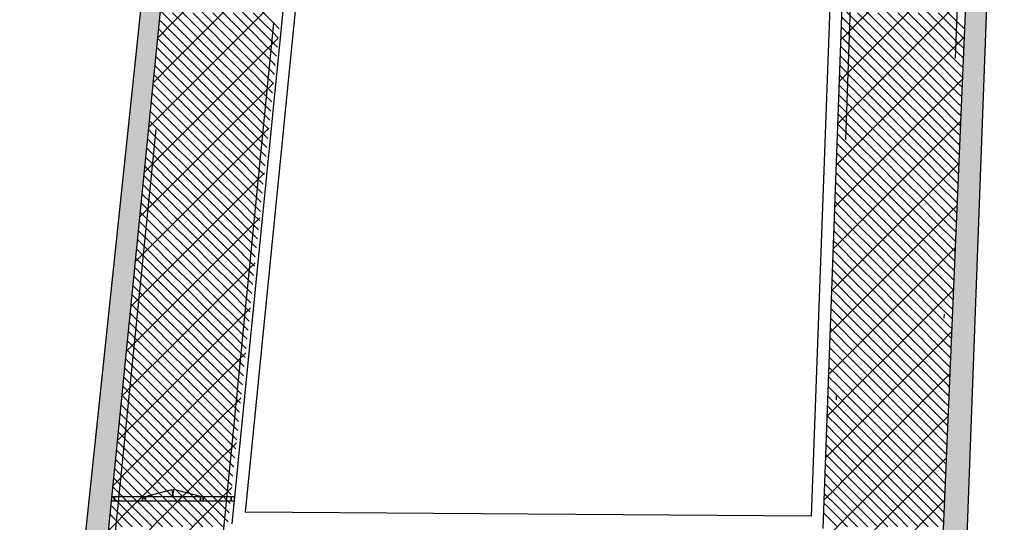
# Model space of a CAD drawing. Extents: x -9.8 to 14.6, y -7 to 44.3.
# Tile 6 of 9: x -9.8 to 14.6, y 12.6 to 25.1. Entities that reach past the tile are written whole.
import ezdxf

# ---------------------------------------------------------------- set-up
doc = ezdxf.new("R2010")
doc.units = 0
doc.linetypes.add('STRICHPUNKT', pattern=[25.4, 12.7, -6.35, 0, -6.35])
doc.linetypes.add('VERDECKT', pattern=[9.525, 6.35, -3.175])
for name, color, linetype in [('XR$1$STANDARD', 7, 'CONTINUOUS'), ('XR$2$STANDARD', 7, 'CONTINUOUS'), ('XR$3$STANDARD', 7, 'CONTINUOUS'), ('XR$4$STANDARD', 7, 'CONTINUOUS')]:
    doc.layers.add(name, color=color, linetype=linetype)

# ---------------------------------------------------------------- blocks, each defined once
blk = doc.blocks.new('PATROON_2')
at = {"layer": 'XR$3$STANDARD', "color": 7, "linetype": 'ByBlock'}
for p, q in [((-6, 25), (-5, 26)), ((-5, 25), (-4, 26)), ((11, 25), (12, 26)), ((12, 25), (13, 26)), ((-4, 25), (-3.262, 25.738)), ((13, 25), (13.684, 25.684)), ((-6.375, 24.625), (-6, 25)), ((-6, 24), (-5, 25)), ((-5, 24), (-4, 25)), ((10.591, 24.591), (11, 25)), ((11, 24), (12, 25)), ((12, 24), (13, 25)), ((-4, 24), (-3.377, 24.623)), ((13, 24), (13.64, 24.64)), ((-6.486, 23.514), (-6, 24)), ((-6, 23), (-5, 24)), ((-5, 23), (-4, 24)), ((10.552, 23.552), (11, 24)), ((11, 23), (12, 24)), ((12, 23), (13, 24)), ((-4, 23), (-3.493, 23.507)), ((13, 23), (13.596, 23.596)), ((-6.597, 22.403), (-6, 23)), ((-6, 22), (-5, 23)), ((-5, 22), (-4, 23)), ((10.514, 22.514), (11, 23)), ((11, 22), (12, 23)), ((12, 22), (13, 23)), ((13, 22), (13.553, 22.553)), ((-4, 22), (-3.608, 22.392)), ((-6.708, 21.292), (-6, 22)), ((-6, 21), (-5, 22)), ((-5, 21), (-4, 22)), ((10.476, 21.476), (11, 22)), ((11, 21), (12, 22)), ((12, 21), (13, 22)), ((13, 21), (13.509, 21.509)), ((-4, 21), (-3.723, 21.277)), ((-6.818, 20.182), (-6, 21)), ((-6, 20), (-5, 21)), ((-5, 20), (-4, 21)), ((10.437, 20.437), (11, 21)), ((11, 20), (12, 21)), ((12, 20), (13, 21)), ((13, 20), (13.465, 20.465)), ((-4, 20), (-3.839, 20.161)), ((-6.929, 19.071), (-6, 20)), ((-6, 19), (-5, 20)), ((-5, 19), (-4, 20)), ((10.399, 19.399), (11, 20)), ((11, 19), (12, 20)), ((12, 19), (13, 20)), ((13, 19), (13.421, 19.421)), ((-7, 18), (-6, 19)), ((-6, 18), (-5, 19)), ((-5, 18), (-4, 19)), ((-4, 19), (-3.954, 19.046)), ((10.361, 18.361), (11, 19)), ((11, 18), (12, 19)), ((12, 18), (13, 19)), ((13, 18), (13.377, 18.377)), ((-7.04, 17.96), (-7, 18)), ((-7, 17), (-6, 18)), ((-6, 17), (-5, 18)), ((-5, 17), (-4.07, 17.93)), ((10.322, 17.322), (11, 18)), ((11, 17), (12, 18)), ((12, 17), (13, 18)), ((13, 17), (13.333, 17.333)), ((-7.151, 16.849), (-7, 17)), ((-7, 16), (-6, 17)), ((-6, 16), (-5, 17)), ((10.284, 16.284), (11, 17)), ((11, 16), (12, 17)), ((12, 16), (13, 17)), ((-5, 16), (-4.185, 16.815)), ((13, 16), (13.289, 16.289)), ((-7.262, 15.738), (-7, 16)), ((-7, 15), (-6, 16)), ((-6, 15), (-5, 16)), ((10.245, 15.245), (11, 16)), ((11, 15), (12, 16)), ((12, 15), (13, 16)), ((-5, 15), (-4.3, 15.7)), ((13, 15), (13.245, 15.245)), ((-7.373, 14.627), (-7, 15)), ((-7, 14), (-6, 15)), ((-6, 14), (-5, 15)), ((10.207, 14.207), (11, 15)), ((11, 14), (12, 15)), ((12, 14), (13, 15)), ((-5, 14), (-4.416, 14.584)), ((13, 14), (13.201, 14.201)), ((-7.483, 13.517), (-7, 14)), ((-7, 13), (-6, 14)), ((-6, 13), (-5, 14)), ((10.169, 13.169), (11, 14)), ((11, 13), (12, 14)), ((12, 13), (13, 14)), ((-5, 13), (-4.531, 13.469)), ((-7.594, 12.406), (-7, 13)), ((-7, 12), (-6, 13)), ((-6, 12), (-5, 13)), ((10, 12), (11, 13)), ((11, 12), (12, 13)), ((12, 12), (13, 13)), ((13, 13), (13.157, 13.157))]:
    blk.add_line(p, q, dxfattribs=at)
blk = doc.blocks.new('PATROON_10')
at = {"layer": 'XR$4$STANDARD', "color": 7, "linetype": 'ByBlock'}
for p, q in [((-5.5, 25), (-6, 25.5)), ((-5, 25), (-5.5, 25.5)), ((-4.5, 25), (-5, 25.5)), ((-4, 25), (-4.5, 25.5)), ((-3.5, 25), (-4, 25.5)), ((11.5, 25), (11, 25.5)), ((12, 25), (11.5, 25.5)), ((12.5, 25), (12, 25.5)), ((13, 25), (12.5, 25.5)), ((13.5, 25), (13, 25.5)), ((-6, 25), (-6.307, 25.307)), ((11, 25), (10.62, 25.38)), ((-5.5, 24.5), (-6, 25)), ((-5, 24.5), (-5.5, 25)), ((-4.5, 24.5), (-5, 25)), ((-4, 24.5), (-4.5, 25)), ((-3.5, 24.5), (-4, 25)), ((-3.354, 24.854), (-3.5, 25)), ((11.5, 24.5), (11, 25)), ((12, 24.5), (11.5, 25)), ((12.5, 24.5), (12, 25)), ((13, 24.5), (12.5, 25)), ((13.5, 24.5), (13, 25)), ((13.649, 24.851), (13.5, 25)), ((-6, 24.5), (-6.352, 24.852)), ((11, 24.5), (10.602, 24.898)), ((-5.5, 24), (-6, 24.5)), ((-5, 24), (-5.5, 24.5)), ((-4.5, 24), (-5, 24.5)), ((-4, 24), (-4.5, 24.5)), ((-3.5, 24), (-4, 24.5)), ((-3.4, 24.4), (-3.5, 24.5)), ((11.5, 24), (11, 24.5)), ((12, 24), (11.5, 24.5)), ((12.5, 24), (12, 24.5)), ((13, 24), (12.5, 24.5)), ((13.5, 24), (13, 24.5)), ((13.629, 24.371), (13.5, 24.5)), ((-6, 24), (-6.398, 24.398)), ((11, 24), (10.584, 24.416)), ((-5.5, 23.5), (-6, 24)), ((-5, 23.5), (-5.5, 24)), ((-4.5, 23.5), (-5, 24)), ((-4, 23.5), (-4.5, 24)), ((-3.5, 23.5), (-4, 24)), ((-3.447, 23.947), (-3.5, 24)), ((11.5, 23.5), (11, 24)), ((12, 23.5), (11.5, 24)), ((12.5, 23.5), (12, 24)), ((13, 23.5), (12.5, 24)), ((13.5, 23.5), (13, 24)), ((13.609, 23.891), (13.5, 24)), ((-6, 23.5), (-6.443, 23.943)), ((11, 23.5), (10.566, 23.934)), ((-6, 23), (-6.489, 23.489)), ((-5.5, 23), (-6, 23.5)), ((-5, 23), (-5.5, 23.5)), ((-4.5, 23), (-5, 23.5)), ((-4, 23), (-4.5, 23.5)), ((-3.541, 23.041), (-4, 23.5)), ((-3.494, 23.494), (-3.5, 23.5)), ((11.5, 23), (11, 23.5)), ((12, 23), (11.5, 23.5)), ((12.5, 23), (12, 23.5)), ((13, 23), (12.5, 23.5)), ((13.5, 23), (13, 23.5)), ((13.589, 23.411), (13.5, 23.5)), ((11, 23), (10.549, 23.451)), ((-6.5, 23), (-6.534, 23.034)), ((-6, 22.5), (-6.5, 23)), ((-5.5, 22.5), (-6, 23)), ((-5, 22.5), (-5.5, 23)), ((-4.5, 22.5), (-5, 23)), ((-4, 22.5), (-4.5, 23)), ((-3.588, 22.588), (-4, 23)), ((11.5, 22.5), (11, 23)), ((12, 22.5), (11.5, 23)), ((12.5, 22.5), (12, 23)), ((13, 22.5), (12.5, 23)), ((13.5, 22.5), (13, 23)), ((13.568, 22.932), (13.5, 23)), ((11, 22.5), (10.531, 22.969)), ((-6.5, 22.5), (-6.579, 22.579)), ((-6, 22), (-6.5, 22.5)), ((-5.5, 22), (-6, 22.5)), ((-5, 22), (-5.5, 22.5)), ((-4.5, 22), (-5, 22.5)), ((-4, 22), (-4.5, 22.5)), ((-3.635, 22.135), (-4, 22.5)), ((11, 22), (10.513, 22.487)), ((11.5, 22), (11, 22.5)), ((12, 22), (11.5, 22.5)), ((12.5, 22), (12, 22.5)), ((13, 22), (12.5, 22.5)), ((13.5, 22), (13, 22.5)), ((13.548, 22.452), (13.5, 22.5)), ((-6.5, 22), (-6.625, 22.125)), ((-6, 21.5), (-6.5, 22)), ((-5.5, 21.5), (-6, 22)), ((-5, 21.5), (-5.5, 22)), ((-4.5, 21.5), (-5, 22)), ((-4, 21.5), (-4.5, 22)), ((-3.682, 21.682), (-4, 22)), ((10.5, 22), (10.495, 22.005)), ((11, 21.5), (10.5, 22)), ((11.5, 21.5), (11, 22)), ((12, 21.5), (11.5, 22)), ((12.5, 21.5), (12, 22)), ((13, 21.5), (12.5, 22)), ((13.5, 21.5), (13, 22)), ((13.528, 21.972), (13.5, 22)), ((-6.5, 21.5), (-6.67, 21.67)), ((10.5, 21.5), (10.477, 21.523)), ((-6, 21), (-6.5, 21.5)), ((-5.5, 21), (-6, 21.5)), ((-5, 21), (-5.5, 21.5)), ((-4.5, 21), (-5, 21.5)), ((-4, 21), (-4.5, 21.5)), ((-3.728, 21.228), (-4, 21.5)), ((11, 21), (10.5, 21.5)), ((11.5, 21), (11, 21.5)), ((12, 21), (11.5, 21.5)), ((12.5, 21), (12, 21.5)), ((13, 21), (12.5, 21.5)), ((13.488, 21.012), (13, 21.5)), ((13.508, 21.492), (13.5, 21.5)), ((-6.5, 21), (-6.715, 21.215)), ((10.5, 21), (10.46, 21.04)), ((-6, 20.5), (-6.5, 21)), ((-5.5, 20.5), (-6, 21)), ((-5, 20.5), (-5.5, 21)), ((-4.5, 20.5), (-5, 21)), ((-4, 20.5), (-4.5, 21)), ((-3.775, 20.775), (-4, 21)), ((11, 20.5), (10.5, 21)), ((11.5, 20.5), (11, 21)), ((12, 20.5), (11.5, 21)), ((12.5, 20.5), (12, 21)), ((13, 20.5), (12.5, 21)), ((13.467, 20.533), (13, 21)), ((-6.5, 20.5), (-6.761, 20.761)), ((10.5, 20.5), (10.442, 20.558)), ((-6.5, 20), (-6.806, 20.306)), ((-6, 20), (-6.5, 20.5)), ((-5.5, 20), (-6, 20.5)), ((-5, 20), (-5.5, 20.5)), ((-4.5, 20), (-5, 20.5)), ((-4, 20), (-4.5, 20.5)), ((-3.822, 20.322), (-4, 20.5)), ((11, 20), (10.5, 20.5)), ((11.5, 20), (11, 20.5)), ((12, 20), (11.5, 20.5)), ((12.5, 20), (12, 20.5)), ((13, 20), (12.5, 20.5)), ((13.447, 20.053), (13, 20.5)), ((10.5, 20), (10.424, 20.076)), ((-6.5, 19.5), (-6.851, 19.851)), ((-6, 19.5), (-6.5, 20)), ((-5.5, 19.5), (-6, 20)), ((-5, 19.5), (-5.5, 20)), ((-4.5, 19.5), (-5, 20)), ((-4, 19.5), (-4.5, 20)), ((-3.869, 19.869), (-4, 20)), ((11, 19.5), (10.5, 20)), ((11.5, 19.5), (11, 20)), ((12, 19.5), (11.5, 20)), ((12.5, 19.5), (12, 20)), ((13, 19.5), (12.5, 20)), ((13.427, 19.573), (13, 20)), ((10.5, 19.5), (10.406, 19.594)), ((-6.5, 19), (-6.897, 19.397)), ((-6, 19), (-6.5, 19.5)), ((-5.5, 19), (-6, 19.5)), ((-5, 19), (-5.5, 19.5)), ((-4.5, 19), (-5, 19.5)), ((-4, 19), (-4.5, 19.5)), ((-3.916, 19.416), (-4, 19.5)), ((11, 19), (10.5, 19.5)), ((11.5, 19), (11, 19.5)), ((12, 19), (11.5, 19.5)), ((12.5, 19), (12, 19.5)), ((13, 19), (12.5, 19.5)), ((13.407, 19.093), (13, 19.5)), ((10.5, 19), (10.388, 19.112)), ((-6.5, 18.5), (-6.942, 18.942)), ((-6, 18.5), (-6.5, 19)), ((-5.5, 18.5), (-6, 19)), ((-5, 18.5), (-5.5, 19)), ((-4.5, 18.5), (-5, 19)), ((-4.01, 18.51), (-4.5, 19)), ((-3.963, 18.963), (-4, 19)), ((11, 18.5), (10.5, 19)), ((11.5, 18.5), (11, 19)), ((12, 18.5), (11.5, 19)), ((12.5, 18.5), (12, 19)), ((13, 18.5), (12.5, 19)), ((13.387, 18.613), (13, 19)), ((10.5, 18.5), (10.37, 18.63)), ((-6.5, 18), (-6.987, 18.487)), ((-6, 18), (-6.5, 18.5)), ((-5.5, 18), (-6, 18.5)), ((-5, 18), (-5.5, 18.5)), ((-4.5, 18), (-5, 18.5)), ((-4.057, 18.057), (-4.5, 18.5)), ((11, 18), (10.5, 18.5)), ((11.5, 18), (11, 18.5)), ((12, 18), (11.5, 18.5)), ((12.5, 18), (12, 18.5)), ((13, 18), (12.5, 18.5)), ((13.366, 18.134), (13, 18.5)), ((10.5, 18), (10.353, 18.147)), ((-7, 18), (-7.033, 18.033)), ((-6.5, 17.5), (-7, 18)), ((-6, 17.5), (-6.5, 18)), ((-5.5, 17.5), (-6, 18)), ((-5, 17.5), (-5.5, 18)), ((-4.5, 17.5), (-5, 18)), ((-4.103, 17.603), (-4.5, 18)), ((11, 17.5), (10.5, 18)), ((11.5, 17.5), (11, 18)), ((12, 17.5), (11.5, 18)), ((12.5, 17.5), (12, 18)), ((13, 17.5), (12.5, 18)), ((13.346, 17.654), (13, 18)), ((10.5, 17.5), (10.335, 17.665)), ((-7, 17.5), (-7.078, 17.578)), ((-6.5, 17), (-7, 17.5)), ((-6, 17), (-6.5, 17.5)), ((-5.5, 17), (-6, 17.5)), ((-5, 17), (-5.5, 17.5)), ((-4.5, 17), (-5, 17.5)), ((-4.15, 17.15), (-4.5, 17.5)), ((11, 17), (10.5, 17.5)), ((11.5, 17), (11, 17.5)), ((12, 17), (11.5, 17.5)), ((12.5, 17), (12, 17.5)), ((13, 17), (12.5, 17.5)), ((13.326, 17.174), (13, 17.5)), ((-7, 17), (-7.124, 17.124)), ((10.5, 17), (10.317, 17.183)), ((-6.5, 16.5), (-7, 17)), ((-6, 16.5), (-6.5, 17)), ((-5.5, 16.5), (-6, 17)), ((-5, 16.5), (-5.5, 17)), ((-4.5, 16.5), (-5, 17)), ((-4.197, 16.697), (-4.5, 17)), ((11, 16.5), (10.5, 17)), ((11.5, 16.5), (11, 17)), ((12, 16.5), (11.5, 17)), ((12.5, 16.5), (12, 17)), ((13, 16.5), (12.5, 17)), ((13.306, 16.694), (13, 17)), ((-7, 16.5), (-7.169, 16.669)), ((10.5, 16.5), (10.299, 16.701)), ((-6.5, 16), (-7, 16.5)), ((-6, 16), (-6.5, 16.5)), ((-5.5, 16), (-6, 16.5)), ((-5, 16), (-5.5, 16.5)), ((-4.5, 16), (-5, 16.5)), ((-4.244, 16.244), (-4.5, 16.5)), ((11, 16), (10.5, 16.5)), ((11.5, 16), (11, 16.5)), ((12, 16), (11.5, 16.5)), ((12.5, 16), (12, 16.5)), ((13, 16), (12.5, 16.5)), ((13.286, 16.214), (13, 16.5)), ((-7, 16), (-7.214, 16.214)), ((10.5, 16), (10.281, 16.219)), ((-6.5, 15.5), (-7, 16)), ((-6, 15.5), (-6.5, 16)), ((-5.5, 15.5), (-6, 16)), ((-5, 15.5), (-5.5, 16)), ((-4.5, 15.5), (-5, 16)), ((-4.291, 15.791), (-4.5, 16)), ((11, 15.5), (10.5, 16)), ((11.5, 15.5), (11, 16)), ((12, 15.5), (11.5, 16)), ((12.5, 15.5), (12, 16)), ((13, 15.5), (12.5, 16)), ((13.265, 15.735), (13, 16)), ((-7, 15.5), (-7.26, 15.76)), ((10.5, 15.5), (10.264, 15.736)), ((-6.5, 15), (-7, 15.5)), ((-6, 15), (-6.5, 15.5)), ((-5.5, 15), (-6, 15.5)), ((-5, 15), (-5.5, 15.5)), ((-4.5, 15), (-5, 15.5)), ((-4.338, 15.338), (-4.5, 15.5)), ((11, 15), (10.5, 15.5)), ((11.5, 15), (11, 15.5)), ((12, 15), (11.5, 15.5)), ((12.5, 15), (12, 15.5)), ((13, 15), (12.5, 15.5)), ((13.245, 15.255), (13, 15.5)), ((-7, 15), (-7.305, 15.305)), ((10.5, 15), (10.246, 15.254)), ((-6.5, 14.5), (-7, 15)), ((-6, 14.5), (-6.5, 15)), ((-5.5, 14.5), (-6, 15)), ((-5, 14.5), (-5.5, 15)), ((-4.5, 14.5), (-5, 15)), ((-4.385, 14.885), (-4.5, 15)), ((11, 14.5), (10.5, 15)), ((11.5, 14.5), (11, 15)), ((12, 14.5), (11.5, 15)), ((12.5, 14.5), (12, 15)), ((13, 14.5), (12.5, 15)), ((13.225, 14.775), (13, 15)), ((-7, 14.5), (-7.35, 14.85)), ((10.5, 14.5), (10.228, 14.772)), ((-6.5, 14), (-7, 14.5)), ((-6, 14), (-6.5, 14.5)), ((-5.5, 14), (-6, 14.5)), ((-5, 14), (-5.5, 14.5)), ((-4.5, 14), (-5, 14.5)), ((-4.431, 14.431), (-4.5, 14.5)), ((11, 14), (10.5, 14.5)), ((11.5, 14), (11, 14.5)), ((12, 14), (11.5, 14.5)), ((12.5, 14), (12, 14.5)), ((13, 14), (12.5, 14.5)), ((13.205, 14.295), (13, 14.5)), ((-7, 14), (-7.396, 14.396)), ((10.5, 14), (10.21, 14.29)), ((-7, 13.5), (-7.441, 13.941)), ((-6.5, 13.5), (-7, 14)), ((-6, 13.5), (-6.5, 14)), ((-5.5, 13.5), (-6, 14)), ((-5, 13.5), (-5.5, 14)), ((-4.525, 13.525), (-5, 14)), ((-4.478, 13.978), (-4.5, 14)), ((11, 13.5), (10.5, 14)), ((11.5, 13.5), (11, 14)), ((12, 13.5), (11.5, 14)), ((12.5, 13.5), (12, 14)), ((13, 13.5), (12.5, 14)), ((13.185, 13.815), (13, 14)), ((10.5, 13.5), (10.192, 13.808)), ((-7, 13), (-7.486, 13.486)), ((-6.5, 13), (-7, 13.5)), ((-6, 13), (-6.5, 13.5)), ((-5.5, 13), (-6, 13.5)), ((-5, 13), (-5.5, 13.5)), ((-4.572, 13.072), (-5, 13.5)), ((11, 13), (10.5, 13.5)), ((11.5, 13), (11, 13.5)), ((12, 13), (11.5, 13.5)), ((12.5, 13), (12, 13.5)), ((13, 13), (12.5, 13.5)), ((13.164, 13.336), (13, 13.5)), ((10.5, 13), (10.174, 13.326)), ((-7.5, 13), (-7.532, 13.032)), ((-7, 12.5), (-7.5, 13)), ((-6.5, 12.5), (-7, 13)), ((-6, 12.5), (-6.5, 13)), ((-5.5, 12.5), (-6, 13)), ((-5, 12.5), (-5.5, 13)), ((-4.619, 12.619), (-5, 13)), ((11, 12.5), (10.5, 13)), ((11.5, 12.5), (11, 13)), ((12, 12.5), (11.5, 13)), ((12.5, 12.5), (12, 13)), ((13, 12.5), (12.5, 13)), ((13.144, 12.856), (13, 13)), ((10.5, 12.5), (10.157, 12.843))]:
    blk.add_line(p, q, dxfattribs=at)
at = {"layer": 'XR$4$STANDARD', "color": 7, "linetype": 'VERDECKT'}
for p, q in [((-5.75, 25), (-6, 25.25)), ((-5.25, 25), (-5.5, 25.25)), ((-4.75, 25), (-5, 25.25)), ((-4.25, 25), (-4.5, 25.25)), ((-3.75, 25), (-4, 25.25)), ((11.25, 25), (11, 25.25)), ((11.75, 25), (11.5, 25.25)), ((12.25, 25), (12, 25.25)), ((12.75, 25), (12.5, 25.25)), ((13.25, 25), (13, 25.25)), ((-6.25, 25), (-6.33, 25.08)), ((-6, 24.75), (-6.25, 25)), ((-5.5, 24.75), (-5.75, 25)), ((-5, 24.75), (-5.25, 25)), ((-4.5, 24.75), (-4.75, 25)), ((-4, 24.75), (-4.25, 25)), ((-3.5, 24.75), (-3.75, 25)), ((10.75, 25), (10.611, 25.139)), ((11, 24.75), (10.75, 25)), ((11.5, 24.75), (11.25, 25)), ((12, 24.75), (11.75, 25)), ((12.5, 24.75), (12.25, 25)), ((13, 24.75), (12.75, 25)), ((13.5, 24.75), (13.25, 25)), ((-5.75, 24.5), (-6, 24.75)), ((-5.25, 24.5), (-5.5, 24.75)), ((-4.75, 24.5), (-5, 24.75)), ((-4.25, 24.5), (-4.5, 24.75)), ((-3.75, 24.5), (-4, 24.75)), ((-3.377, 24.627), (-3.5, 24.75)), ((11.25, 24.5), (11, 24.75)), ((11.75, 24.5), (11.5, 24.75)), ((12.25, 24.5), (12, 24.75)), ((12.75, 24.5), (12.5, 24.75)), ((13.25, 24.5), (13, 24.75)), ((13.639, 24.611), (13.5, 24.75)), ((-6.25, 24.5), (-6.375, 24.625)), ((-6, 24.25), (-6.25, 24.5)), ((-5.5, 24.25), (-5.75, 24.5)), ((-5, 24.25), (-5.25, 24.5)), ((-4.5, 24.25), (-4.75, 24.5)), ((-4, 24.25), (-4.25, 24.5)), ((-3.5, 24.25), (-3.75, 24.5)), ((10.75, 24.5), (10.593, 24.657)), ((11, 24.25), (10.75, 24.5)), ((11.5, 24.25), (11.25, 24.5)), ((12, 24.25), (11.75, 24.5)), ((12.5, 24.25), (12.25, 24.5)), ((13, 24.25), (12.75, 24.5)), ((13.5, 24.25), (13.25, 24.5)), ((-5.75, 24), (-6, 24.25)), ((-5.25, 24), (-5.5, 24.25)), ((-4.75, 24), (-5, 24.25)), ((-4.25, 24), (-4.5, 24.25)), ((-3.75, 24), (-4, 24.25)), ((-3.424, 24.174), (-3.5, 24.25)), ((11.25, 24), (11, 24.25)), ((11.75, 24), (11.5, 24.25)), ((12.25, 24), (12, 24.25)), ((12.75, 24), (12.5, 24.25)), ((13.25, 24), (13, 24.25)), ((13.619, 24.131), (13.5, 24.25)), ((-6.25, 24), (-6.42, 24.17)), ((-6, 23.75), (-6.25, 24)), ((-5.5, 23.75), (-5.75, 24)), ((-5, 23.75), (-5.25, 24)), ((-4.5, 23.75), (-4.75, 24)), ((-4, 23.75), (-4.25, 24)), ((-3.5, 23.75), (-3.75, 24)), ((10.75, 24), (10.575, 24.175)), ((11, 23.75), (10.75, 24)), ((11.5, 23.75), (11.25, 24)), ((12, 23.75), (11.75, 24)), ((12.5, 23.75), (12.25, 24)), ((13, 23.75), (12.75, 24)), ((13.5, 23.75), (13.25, 24)), ((-6.25, 23.5), (-6.466, 23.716)), ((-5.75, 23.5), (-6, 23.75)), ((-5.25, 23.5), (-5.5, 23.75)), ((-4.75, 23.5), (-5, 23.75)), ((-4.25, 23.5), (-4.5, 23.75)), ((-3.75, 23.5), (-4, 23.75)), ((-3.471, 23.721), (-3.5, 23.75)), ((11.25, 23.5), (11, 23.75)), ((11.75, 23.5), (11.5, 23.75)), ((12.25, 23.5), (12, 23.75)), ((12.75, 23.5), (12.5, 23.75)), ((13.25, 23.5), (13, 23.75)), ((13.599, 23.651), (13.5, 23.75)), ((-6, 23.25), (-6.25, 23.5)), ((-5.5, 23.25), (-5.75, 23.5)), ((-5, 23.25), (-5.25, 23.5)), ((-4.5, 23.25), (-4.75, 23.5)), ((-4, 23.25), (-4.25, 23.5)), ((-3.518, 23.268), (-3.75, 23.5)), ((10.75, 23.5), (10.558, 23.692)), ((11, 23.25), (10.75, 23.5)), ((11.5, 23.25), (11.25, 23.5)), ((12, 23.25), (11.75, 23.5)), ((12.5, 23.25), (12.25, 23.5)), ((13, 23.25), (12.75, 23.5)), ((13.5, 23.25), (13.25, 23.5)), ((-6.5, 23.25), (-6.511, 23.261)), ((-6.25, 23), (-6.5, 23.25)), ((-5.75, 23), (-6, 23.25)), ((-5.25, 23), (-5.5, 23.25)), ((-4.75, 23), (-5, 23.25)), ((-4.25, 23), (-4.5, 23.25)), ((-3.75, 23), (-4, 23.25)), ((11.25, 23), (11, 23.25)), ((11.75, 23), (11.5, 23.25)), ((12.25, 23), (12, 23.25)), ((12.75, 23), (12.5, 23.25)), ((13.25, 23), (13, 23.25)), ((13.579, 23.171), (13.5, 23.25)), ((-6, 22.75), (-6.25, 23)), ((-5.5, 22.75), (-5.75, 23)), ((-5, 22.75), (-5.25, 23)), ((-4.5, 22.75), (-4.75, 23)), ((-4, 22.75), (-4.25, 23)), ((-3.564, 22.814), (-3.75, 23)), ((10.75, 23), (10.54, 23.21)), ((11, 22.75), (10.75, 23)), ((11.5, 22.75), (11.25, 23)), ((12, 22.75), (11.75, 23)), ((12.5, 22.75), (12.25, 23)), ((13, 22.75), (12.75, 23)), ((13.5, 22.75), (13.25, 23)), ((-6.5, 22.75), (-6.557, 22.807)), ((-6.25, 22.5), (-6.5, 22.75)), ((-5.75, 22.5), (-6, 22.75)), ((-5.25, 22.5), (-5.5, 22.75)), ((-4.75, 22.5), (-5, 22.75)), ((-4.25, 22.5), (-4.5, 22.75)), ((-3.75, 22.5), (-4, 22.75)), ((10.75, 22.5), (10.522, 22.728)), ((11.25, 22.5), (11, 22.75)), ((11.75, 22.5), (11.5, 22.75)), ((12.25, 22.5), (12, 22.75)), ((12.75, 22.5), (12.5, 22.75)), ((13.25, 22.5), (13, 22.75)), ((13.558, 22.692), (13.5, 22.75)), ((-6, 22.25), (-6.25, 22.5)), ((-5.5, 22.25), (-5.75, 22.5)), ((-5, 22.25), (-5.25, 22.5)), ((-4.5, 22.25), (-4.75, 22.5)), ((-4, 22.25), (-4.25, 22.5)), ((-3.611, 22.361), (-3.75, 22.5)), ((11, 22.25), (10.75, 22.5)), ((11.5, 22.25), (11.25, 22.5)), ((12, 22.25), (11.75, 22.5)), ((12.5, 22.25), (12.25, 22.5)), ((13, 22.25), (12.75, 22.5)), ((13.5, 22.25), (13.25, 22.5)), ((-6.5, 22.25), (-6.602, 22.352)), ((-6.25, 22), (-6.5, 22.25)), ((-5.75, 22), (-6, 22.25)), ((-5.25, 22), (-5.5, 22.25)), ((-4.75, 22), (-5, 22.25)), ((-4.25, 22), (-4.5, 22.25)), ((-3.75, 22), (-4, 22.25)), ((10.75, 22), (10.504, 22.246)), ((11.25, 22), (11, 22.25)), ((11.75, 22), (11.5, 22.25)), ((12.25, 22), (12, 22.25)), ((12.75, 22), (12.5, 22.25)), ((13.25, 22), (13, 22.25)), ((13.538, 22.212), (13.5, 22.25)), ((-6, 21.75), (-6.25, 22)), ((-5.5, 21.75), (-5.75, 22)), ((-5, 21.75), (-5.25, 22)), ((-4.5, 21.75), (-4.75, 22)), ((-4, 21.75), (-4.25, 22)), ((-3.658, 21.908), (-3.75, 22)), ((11, 21.75), (10.75, 22)), ((11.5, 21.75), (11.25, 22)), ((12, 21.75), (11.75, 22)), ((12.5, 21.75), (12.25, 22)), ((13, 21.75), (12.75, 22)), ((13.5, 21.75), (13.25, 22)), ((-6.5, 21.75), (-6.647, 21.897)), ((-6.25, 21.5), (-6.5, 21.75)), ((-5.75, 21.5), (-6, 21.75)), ((-5.25, 21.5), (-5.5, 21.75)), ((-4.75, 21.5), (-5, 21.75)), ((-4.25, 21.5), (-4.5, 21.75)), ((-3.75, 21.5), (-4, 21.75)), ((10.5, 21.75), (10.486, 21.764)), ((10.75, 21.5), (10.5, 21.75)), ((11.25, 21.5), (11, 21.75)), ((11.75, 21.5), (11.5, 21.75)), ((12.25, 21.5), (12, 21.75)), ((12.75, 21.5), (12.5, 21.75)), ((13.25, 21.5), (13, 21.75)), ((13.518, 21.732), (13.5, 21.75)), ((-6.5, 21.25), (-6.693, 21.443)), ((-6, 21.25), (-6.25, 21.5)), ((-5.5, 21.25), (-5.75, 21.5)), ((-5, 21.25), (-5.25, 21.5)), ((-4.5, 21.25), (-4.75, 21.5)), ((-4, 21.25), (-4.25, 21.5)), ((-3.705, 21.455), (-3.75, 21.5)), ((10.5, 21.25), (10.468, 21.282)), ((11, 21.25), (10.75, 21.5)), ((11.5, 21.25), (11.25, 21.5)), ((12, 21.25), (11.75, 21.5)), ((12.5, 21.25), (12.25, 21.5)), ((13, 21.25), (12.75, 21.5)), ((13.498, 21.252), (13.25, 21.5)), ((-6.25, 21), (-6.5, 21.25)), ((-5.75, 21), (-6, 21.25)), ((-5.25, 21), (-5.5, 21.25)), ((-4.75, 21), (-5, 21.25)), ((-4.25, 21), (-4.5, 21.25)), ((-3.752, 21.002), (-4, 21.25)), ((10.75, 21), (10.5, 21.25)), ((11.25, 21), (11, 21.25)), ((11.75, 21), (11.5, 21.25)), ((12.25, 21), (12, 21.25)), ((12.75, 21), (12.5, 21.25)), ((13.25, 21), (13, 21.25)), ((-6.5, 20.75), (-6.738, 20.988)), ((-6, 20.75), (-6.25, 21)), ((-5.5, 20.75), (-5.75, 21)), ((-5, 20.75), (-5.25, 21)), ((-4.5, 20.75), (-4.75, 21)), ((-4, 20.75), (-4.25, 21)), ((10.5, 20.75), (10.451, 20.799)), ((11, 20.75), (10.75, 21)), ((11.5, 20.75), (11.25, 21)), ((12, 20.75), (11.75, 21)), ((12.5, 20.75), (12.25, 21)), ((13, 20.75), (12.75, 21)), ((13.478, 20.772), (13.25, 21)), ((-6.75, 20.5), (-6.783, 20.533)), ((-6.25, 20.5), (-6.5, 20.75)), ((-5.75, 20.5), (-6, 20.75)), ((-5.25, 20.5), (-5.5, 20.75)), ((-4.75, 20.5), (-5, 20.75)), ((-4.25, 20.5), (-4.5, 20.75)), ((-3.799, 20.549), (-4, 20.75)), ((10.75, 20.5), (10.5, 20.75)), ((11.25, 20.5), (11, 20.75)), ((11.75, 20.5), (11.5, 20.75)), ((12.25, 20.5), (12, 20.75)), ((12.75, 20.5), (12.5, 20.75)), ((13.25, 20.5), (13, 20.75)), ((-6.5, 20.25), (-6.75, 20.5)), ((-6, 20.25), (-6.25, 20.5)), ((-5.5, 20.25), (-5.75, 20.5)), ((-5, 20.25), (-5.25, 20.5)), ((-4.5, 20.25), (-4.75, 20.5)), ((-4, 20.25), (-4.25, 20.5)), ((10.5, 20.25), (10.433, 20.317)), ((11, 20.25), (10.75, 20.5)), ((11.5, 20.25), (11.25, 20.5)), ((12, 20.25), (11.75, 20.5)), ((12.5, 20.25), (12.25, 20.5)), ((13, 20.25), (12.75, 20.5)), ((13.457, 20.293), (13.25, 20.5)), ((-6.75, 20), (-6.829, 20.079)), ((-6.25, 20), (-6.5, 20.25)), ((-5.75, 20), (-6, 20.25)), ((-5.25, 20), (-5.5, 20.25)), ((-4.75, 20), (-5, 20.25)), ((-4.25, 20), (-4.5, 20.25)), ((-3.846, 20.096), (-4, 20.25)), ((10.75, 20), (10.5, 20.25)), ((11.25, 20), (11, 20.25)), ((11.75, 20), (11.5, 20.25)), ((12.25, 20), (12, 20.25)), ((12.75, 20), (12.5, 20.25)), ((13.25, 20), (13, 20.25)), ((-6.5, 19.75), (-6.75, 20)), ((-6, 19.75), (-6.25, 20)), ((-5.5, 19.75), (-5.75, 20)), ((-5, 19.75), (-5.25, 20)), ((-4.5, 19.75), (-4.75, 20)), ((-4, 19.75), (-4.25, 20)), ((10.5, 19.75), (10.415, 19.835)), ((11, 19.75), (10.75, 20)), ((11.5, 19.75), (11.25, 20)), ((12, 19.75), (11.75, 20)), ((12.5, 19.75), (12.25, 20)), ((13, 19.75), (12.75, 20)), ((13.437, 19.813), (13.25, 20)), ((-6.75, 19.5), (-6.874, 19.624)), ((-6.25, 19.5), (-6.5, 19.75)), ((-5.75, 19.5), (-6, 19.75)), ((-5.25, 19.5), (-5.5, 19.75)), ((-4.75, 19.5), (-5, 19.75)), ((-4.25, 19.5), (-4.5, 19.75)), ((-3.892, 19.642), (-4, 19.75)), ((10.75, 19.5), (10.5, 19.75)), ((11.25, 19.5), (11, 19.75)), ((11.75, 19.5), (11.5, 19.75)), ((12.25, 19.5), (12, 19.75)), ((12.75, 19.5), (12.5, 19.75)), ((13.25, 19.5), (13, 19.75)), ((-6.5, 19.25), (-6.75, 19.5)), ((-6, 19.25), (-6.25, 19.5)), ((-5.5, 19.25), (-5.75, 19.5)), ((-5, 19.25), (-5.25, 19.5)), ((-4.5, 19.25), (-4.75, 19.5)), ((-4, 19.25), (-4.25, 19.5)), ((10.5, 19.25), (10.397, 19.353)), ((11, 19.25), (10.75, 19.5)), ((11.5, 19.25), (11.25, 19.5)), ((12, 19.25), (11.75, 19.5)), ((12.5, 19.25), (12.25, 19.5)), ((13, 19.25), (12.75, 19.5)), ((13.417, 19.333), (13.25, 19.5)), ((-6.75, 19), (-6.919, 19.169)), ((-6.25, 19), (-6.5, 19.25)), ((-5.75, 19), (-6, 19.25)), ((-5.25, 19), (-5.5, 19.25)), ((-4.75, 19), (-5, 19.25)), ((-4.25, 19), (-4.5, 19.25)), ((-3.939, 19.189), (-4, 19.25)), ((10.75, 19), (10.5, 19.25)), ((11.25, 19), (11, 19.25)), ((11.75, 19), (11.5, 19.25)), ((12.25, 19), (12, 19.25)), ((12.75, 19), (12.5, 19.25)), ((13.25, 19), (13, 19.25)), ((-6.5, 18.75), (-6.75, 19)), ((-6, 18.75), (-6.25, 19)), ((-5.5, 18.75), (-5.75, 19)), ((-5, 18.75), (-5.25, 19)), ((-4.5, 18.75), (-4.75, 19)), ((-4, 18.75), (-4.25, 19)), ((10.5, 18.75), (10.379, 18.871)), ((11, 18.75), (10.75, 19)), ((11.5, 18.75), (11.25, 19)), ((12, 18.75), (11.75, 19)), ((12.5, 18.75), (12.25, 19)), ((13, 18.75), (12.75, 19)), ((13.397, 18.853), (13.25, 19)), ((-6.75, 18.5), (-6.965, 18.715)), ((-6.25, 18.5), (-6.5, 18.75)), ((-5.75, 18.5), (-6, 18.75)), ((-5.25, 18.5), (-5.5, 18.75)), ((-4.75, 18.5), (-5, 18.75)), ((-4.25, 18.5), (-4.5, 18.75)), ((-3.986, 18.736), (-4, 18.75)), ((10.75, 18.5), (10.5, 18.75)), ((11.25, 18.5), (11, 18.75)), ((11.75, 18.5), (11.5, 18.75)), ((12.25, 18.5), (12, 18.75)), ((12.75, 18.5), (12.5, 18.75)), ((13.25, 18.5), (13, 18.75)), ((-6.5, 18.25), (-6.75, 18.5)), ((-6, 18.25), (-6.25, 18.5)), ((-5.5, 18.25), (-5.75, 18.5)), ((-5, 18.25), (-5.25, 18.5)), ((-4.5, 18.25), (-4.75, 18.5)), ((-4.033, 18.283), (-4.25, 18.5)), ((10.5, 18.25), (10.362, 18.388)), ((11, 18.25), (10.75, 18.5)), ((11.5, 18.25), (11.25, 18.5)), ((12, 18.25), (11.75, 18.5)), ((12.5, 18.25), (12.25, 18.5)), ((13, 18.25), (12.75, 18.5)), ((13.377, 18.373), (13.25, 18.5)), ((-7, 18.25), (-7.01, 18.26)), ((-6.75, 18), (-7, 18.25)), ((-6.25, 18), (-6.5, 18.25)), ((-5.75, 18), (-6, 18.25)), ((-5.25, 18), (-5.5, 18.25)), ((-4.75, 18), (-5, 18.25)), ((-4.25, 18), (-4.5, 18.25)), ((10.75, 18), (10.5, 18.25)), ((11.25, 18), (11, 18.25)), ((11.75, 18), (11.5, 18.25)), ((12.25, 18), (12, 18.25)), ((12.75, 18), (12.5, 18.25)), ((13.25, 18), (13, 18.25)), ((-6.5, 17.75), (-6.75, 18)), ((-6, 17.75), (-6.25, 18)), ((-5.5, 17.75), (-5.75, 18)), ((-5, 17.75), (-5.25, 18)), ((-4.5, 17.75), (-4.75, 18)), ((-4.08, 17.83), (-4.25, 18)), ((10.5, 17.75), (10.344, 17.906)), ((11, 17.75), (10.75, 18)), ((11.5, 17.75), (11.25, 18)), ((12, 17.75), (11.75, 18)), ((12.5, 17.75), (12.25, 18)), ((13, 17.75), (12.75, 18)), ((13.356, 17.894), (13.25, 18)), ((-7, 17.75), (-7.056, 17.806)), ((-6.75, 17.5), (-7, 17.75)), ((-6.25, 17.5), (-6.5, 17.75)), ((-5.75, 17.5), (-6, 17.75)), ((-5.25, 17.5), (-5.5, 17.75)), ((-4.75, 17.5), (-5, 17.75)), ((-4.25, 17.5), (-4.5, 17.75)), ((10.75, 17.5), (10.5, 17.75)), ((11.25, 17.5), (11, 17.75)), ((11.75, 17.5), (11.5, 17.75)), ((12.25, 17.5), (12, 17.75)), ((12.75, 17.5), (12.5, 17.75)), ((13.25, 17.5), (13, 17.75)), ((-7, 17.25), (-7.101, 17.351)), ((-6.5, 17.25), (-6.75, 17.5)), ((-6, 17.25), (-6.25, 17.5)), ((-5.5, 17.25), (-5.75, 17.5)), ((-5, 17.25), (-5.25, 17.5)), ((-4.5, 17.25), (-4.75, 17.5)), ((-4.127, 17.377), (-4.25, 17.5)), ((10.5, 17.25), (10.326, 17.424)), ((11, 17.25), (10.75, 17.5)), ((11.5, 17.25), (11.25, 17.5)), ((12, 17.25), (11.75, 17.5)), ((12.5, 17.25), (12.25, 17.5)), ((13, 17.25), (12.75, 17.5)), ((13.336, 17.414), (13.25, 17.5)), ((-6.75, 17), (-7, 17.25)), ((-6.25, 17), (-6.5, 17.25)), ((-5.75, 17), (-6, 17.25)), ((-5.25, 17), (-5.5, 17.25)), ((-4.75, 17), (-5, 17.25)), ((-4.25, 17), (-4.5, 17.25)), ((10.75, 17), (10.5, 17.25)), ((11.25, 17), (11, 17.25)), ((11.75, 17), (11.5, 17.25)), ((12.25, 17), (12, 17.25)), ((12.75, 17), (12.5, 17.25)), ((13.25, 17), (13, 17.25)), ((-7, 16.75), (-7.146, 16.896)), ((-6.5, 16.75), (-6.75, 17)), ((-6, 16.75), (-6.25, 17)), ((-5.5, 16.75), (-5.75, 17)), ((-5, 16.75), (-5.25, 17)), ((-4.5, 16.75), (-4.75, 17)), ((-4.174, 16.924), (-4.25, 17)), ((10.5, 16.75), (10.308, 16.942)), ((11, 16.75), (10.75, 17)), ((11.5, 16.75), (11.25, 17)), ((12, 16.75), (11.75, 17)), ((12.5, 16.75), (12.25, 17)), ((13, 16.75), (12.75, 17)), ((13.316, 16.934), (13.25, 17)), ((-6.75, 16.5), (-7, 16.75)), ((-6.25, 16.5), (-6.5, 16.75)), ((-5.75, 16.5), (-6, 16.75)), ((-5.25, 16.5), (-5.5, 16.75)), ((-4.75, 16.5), (-5, 16.75)), ((-4.25, 16.5), (-4.5, 16.75)), ((10.75, 16.5), (10.5, 16.75)), ((11.25, 16.5), (11, 16.75)), ((11.75, 16.5), (11.5, 16.75)), ((12.25, 16.5), (12, 16.75)), ((12.75, 16.5), (12.5, 16.75)), ((13.25, 16.5), (13, 16.75)), ((-7, 16.25), (-7.192, 16.442)), ((-6.5, 16.25), (-6.75, 16.5)), ((-6, 16.25), (-6.25, 16.5)), ((-5.5, 16.25), (-5.75, 16.5)), ((-5, 16.25), (-5.25, 16.5)), ((-4.5, 16.25), (-4.75, 16.5)), ((-4.221, 16.471), (-4.25, 16.5)), ((10.5, 16.25), (10.29, 16.46)), ((11, 16.25), (10.75, 16.5)), ((11.5, 16.25), (11.25, 16.5)), ((12, 16.25), (11.75, 16.5)), ((12.5, 16.25), (12.25, 16.5)), ((13, 16.25), (12.75, 16.5)), ((13.296, 16.454), (13.25, 16.5)), ((-6.75, 16), (-7, 16.25)), ((-6.25, 16), (-6.5, 16.25)), ((-5.75, 16), (-6, 16.25)), ((-5.25, 16), (-5.5, 16.25)), ((-4.75, 16), (-5, 16.25)), ((-4.267, 16.017), (-4.5, 16.25)), ((10.75, 16), (10.5, 16.25)), ((11.25, 16), (11, 16.25)), ((11.75, 16), (11.5, 16.25)), ((12.25, 16), (12, 16.25)), ((12.75, 16), (12.5, 16.25)), ((13.25, 16), (13, 16.25)), ((-7, 15.75), (-7.237, 15.987)), ((-6.5, 15.75), (-6.75, 16)), ((-6, 15.75), (-6.25, 16)), ((-5.5, 15.75), (-5.75, 16)), ((-5, 15.75), (-5.25, 16)), ((-4.5, 15.75), (-4.75, 16)), ((10.5, 15.75), (10.272, 15.978)), ((11, 15.75), (10.75, 16)), ((11.5, 15.75), (11.25, 16)), ((12, 15.75), (11.75, 16)), ((12.5, 15.75), (12.25, 16)), ((13, 15.75), (12.75, 16)), ((13.276, 15.974), (13.25, 16)), ((-6.75, 15.5), (-7, 15.75)), ((-6.25, 15.5), (-6.5, 15.75)), ((-5.75, 15.5), (-6, 15.75)), ((-5.25, 15.5), (-5.5, 15.75)), ((-4.75, 15.5), (-5, 15.75)), ((-4.314, 15.564), (-4.5, 15.75)), ((10.75, 15.5), (10.5, 15.75)), ((11.25, 15.5), (11, 15.75)), ((11.75, 15.5), (11.5, 15.75)), ((12.25, 15.5), (12, 15.75)), ((12.75, 15.5), (12.5, 15.75)), ((13.25, 15.5), (13, 15.75)), ((-7.25, 15.5), (-7.282, 15.532)), ((-7, 15.25), (-7.25, 15.5)), ((-6.5, 15.25), (-6.75, 15.5)), ((-6, 15.25), (-6.25, 15.5)), ((-5.5, 15.25), (-5.75, 15.5)), ((-5, 15.25), (-5.25, 15.5)), ((-4.5, 15.25), (-4.75, 15.5)), ((10.5, 15.25), (10.255, 15.495)), ((11, 15.25), (10.75, 15.5)), ((11.5, 15.25), (11.25, 15.5)), ((12, 15.25), (11.75, 15.5)), ((12.5, 15.25), (12.25, 15.5)), ((13, 15.25), (12.75, 15.5)), ((13.255, 15.495), (13.25, 15.5)), ((-6.75, 15), (-7, 15.25)), ((-6.25, 15), (-6.5, 15.25)), ((-5.75, 15), (-6, 15.25)), ((-5.25, 15), (-5.5, 15.25)), ((-4.75, 15), (-5, 15.25)), ((-4.361, 15.111), (-4.5, 15.25)), ((10.75, 15), (10.5, 15.25)), ((11.25, 15), (11, 15.25)), ((11.75, 15), (11.5, 15.25)), ((12.25, 15), (12, 15.25)), ((12.75, 15), (12.5, 15.25)), ((13.235, 15.015), (13, 15.25)), ((-7.25, 15), (-7.328, 15.078)), ((-7, 14.75), (-7.25, 15)), ((-6.5, 14.75), (-6.75, 15)), ((-6, 14.75), (-6.25, 15)), ((-5.5, 14.75), (-5.75, 15)), ((-5, 14.75), (-5.25, 15)), ((-4.5, 14.75), (-4.75, 15)), ((10.25, 15), (10.237, 15.013)), ((10.5, 14.75), (10.25, 15)), ((11, 14.75), (10.75, 15)), ((11.5, 14.75), (11.25, 15)), ((12, 14.75), (11.75, 15)), ((12.5, 14.75), (12.25, 15)), ((13, 14.75), (12.75, 15)), ((-6.75, 14.5), (-7, 14.75)), ((-6.25, 14.5), (-6.5, 14.75)), ((-5.75, 14.5), (-6, 14.75)), ((-5.25, 14.5), (-5.5, 14.75)), ((-4.75, 14.5), (-5, 14.75)), ((-4.408, 14.658), (-4.5, 14.75)), ((10.75, 14.5), (10.5, 14.75)), ((11.25, 14.5), (11, 14.75)), ((11.75, 14.5), (11.5, 14.75)), ((12.25, 14.5), (12, 14.75)), ((12.75, 14.5), (12.5, 14.75)), ((13.215, 14.535), (13, 14.75)), ((-7.25, 14.5), (-7.373, 14.623)), ((-7, 14.25), (-7.25, 14.5)), ((-6.5, 14.25), (-6.75, 14.5)), ((-6, 14.25), (-6.25, 14.5)), ((-5.5, 14.25), (-5.75, 14.5)), ((-5, 14.25), (-5.25, 14.5)), ((-4.5, 14.25), (-4.75, 14.5)), ((10.25, 14.5), (10.219, 14.531)), ((10.5, 14.25), (10.25, 14.5)), ((11, 14.25), (10.75, 14.5)), ((11.5, 14.25), (11.25, 14.5)), ((12, 14.25), (11.75, 14.5)), ((12.5, 14.25), (12.25, 14.5)), ((13, 14.25), (12.75, 14.5)), ((-6.75, 14), (-7, 14.25)), ((-6.25, 14), (-6.5, 14.25)), ((-5.75, 14), (-6, 14.25)), ((-5.25, 14), (-5.5, 14.25)), ((-4.75, 14), (-5, 14.25)), ((-4.455, 14.205), (-4.5, 14.25)), ((10.75, 14), (10.5, 14.25)), ((11.25, 14), (11, 14.25)), ((11.75, 14), (11.5, 14.25)), ((12.25, 14), (12, 14.25)), ((12.75, 14), (12.5, 14.25)), ((13.195, 14.055), (13, 14.25)), ((-7.25, 14), (-7.418, 14.168)), ((-7, 13.75), (-7.25, 14)), ((-6.5, 13.75), (-6.75, 14)), ((-6, 13.75), (-6.25, 14)), ((-5.5, 13.75), (-5.75, 14)), ((-5, 13.75), (-5.25, 14)), ((-4.502, 13.752), (-4.75, 14)), ((10.25, 14), (10.201, 14.049)), ((10.5, 13.75), (10.25, 14)), ((11, 13.75), (10.75, 14)), ((11.5, 13.75), (11.25, 14)), ((12, 13.75), (11.75, 14)), ((12.5, 13.75), (12.25, 14)), ((13, 13.75), (12.75, 14)), ((-7.25, 13.5), (-7.464, 13.714)), ((-6.75, 13.5), (-7, 13.75)), ((-6.25, 13.5), (-6.5, 13.75)), ((-5.75, 13.5), (-6, 13.75)), ((-5.25, 13.5), (-5.5, 13.75)), ((-4.75, 13.5), (-5, 13.75)), ((10.75, 13.5), (10.5, 13.75)), ((11.25, 13.5), (11, 13.75)), ((11.75, 13.5), (11.5, 13.75)), ((12.25, 13.5), (12, 13.75)), ((12.75, 13.5), (12.5, 13.75)), ((13.175, 13.575), (13, 13.75)), ((-7, 13.25), (-7.25, 13.5)), ((-6.5, 13.25), (-6.75, 13.5)), ((-6, 13.25), (-6.25, 13.5)), ((-5.5, 13.25), (-5.75, 13.5)), ((-5, 13.25), (-5.25, 13.5)), ((-4.549, 13.299), (-4.75, 13.5)), ((10.25, 13.5), (10.183, 13.567)), ((10.5, 13.25), (10.25, 13.5)), ((11, 13.25), (10.75, 13.5)), ((11.5, 13.25), (11.25, 13.5)), ((12, 13.25), (11.75, 13.5)), ((12.5, 13.25), (12.25, 13.5)), ((13, 13.25), (12.75, 13.5)), ((-7.5, 13.25), (-7.509, 13.259)), ((-7.25, 13), (-7.5, 13.25)), ((-6.75, 13), (-7, 13.25)), ((-6.25, 13), (-6.5, 13.25)), ((-5.75, 13), (-6, 13.25)), ((-5.25, 13), (-5.5, 13.25)), ((-4.75, 13), (-5, 13.25)), ((10.75, 13), (10.5, 13.25)), ((11.25, 13), (11, 13.25)), ((11.75, 13), (11.5, 13.25)), ((12.25, 13), (12, 13.25)), ((12.75, 13), (12.5, 13.25)), ((13.154, 13.096), (13, 13.25)), ((-7, 12.75), (-7.25, 13)), ((-6.5, 12.75), (-6.75, 13)), ((-6, 12.75), (-6.25, 13)), ((-5.5, 12.75), (-5.75, 13)), ((-5, 12.75), (-5.25, 13)), ((-4.595, 12.845), (-4.75, 13)), ((10.25, 13), (10.166, 13.084)), ((10.5, 12.75), (10.25, 13)), ((11, 12.75), (10.75, 13)), ((11.5, 12.75), (11.25, 13)), ((12, 12.75), (11.75, 13)), ((12.5, 12.75), (12.25, 13)), ((13, 12.75), (12.75, 13)), ((-7.5, 12.75), (-7.555, 12.805)), ((-7.25, 12.5), (-7.5, 12.75)), ((-6.75, 12.5), (-7, 12.75)), ((-6.25, 12.5), (-6.5, 12.75)), ((-5.75, 12.5), (-6, 12.75)), ((-5.25, 12.5), (-5.5, 12.75)), ((-4.75, 12.5), (-5, 12.75)), ((10.75, 12.5), (10.5, 12.75)), ((11.25, 12.5), (11, 12.75)), ((11.75, 12.5), (11.5, 12.75)), ((12.25, 12.5), (12, 12.75)), ((12.75, 12.5), (12.5, 12.75)), ((13.134, 12.616), (13, 12.75))]:
    blk.add_line(p, q, dxfattribs=at)

msp = doc.modelspace()

# ---------------------------------------------------------------- hatches: boundary and pattern name
at = {"layer": 'XR$2$STANDARD', "linetype": 'ByBlock'}
h = msp.add_hatch(color=250, dxfattribs=at)
h.dxf.hatch_style = 2
h.paths.add_polyline_path([(-1.547, -3.187), (-1.52, -0.917), (-1.609, -0.917), (-1.666, -0.917), (-1.666, -0.917), (-1.68, -0.917), (-1.707, -2.878), (-9.307, -2.876), (-8.791, 2.623), (-1.627, 2.567), (-1.662, 0.304), (-1.579, 0.304), (-1.522, 0.304), (-1.522, 0.304), (-1.505, 0.304), (-1.475, 2.836), (2.912, 2.801), (2.909, 2.915), (2.912, 2.915), (2.918, 3.353), (2.768, 3.355), (2.77, 6.114), (2.77, 6.355), (2.77, 6.355), (2.771, 9.094), (4.019, 9.086), (4.019, 9.442), (3.656, 9.445), (3.542, 9.445), (3.542, 9.446), (2.334, 9.454), (2.328, 9.089), (2.613, 9.088), (2.568, 3.369), (-8.705, 3.457), (-7.991, 9.136), (-7.744, 9.135), (-7.738, 9.52), (-7.882, 9.521), (-4.686, 41.55), (-3.477, 41.259), (-3.419, 41.502), (-3.711, 41.572), (-3.544, 42.223), (-3.739, 42.27), (-3.905, 41.619), (-5.052, 41.895), (-9.795, -3.188), (-1.853, -3.176), (-1.858, -3.483), (0.522, -3.501), (0.524, -3.231), (0.524, -3.201)])
h = msp.add_hatch(color=250, dxfattribs=at)
h.dxf.hatch_style = 2
h.paths.add_polyline_path([(14.641, 37.152), (13.248, 37.488), (13.189, 37.245), (14.161, 37.01), (12.998, 9.383), (4.899, 9.437), (4.899, 9.08), (6.147, 9.072), (6.142, 8.772), (6.342, 8.772), (6.347, 9.072), (12.983, 9.028), (12.928, 7.73), (13.008, 7.727), (13.122, 7.723), (13.122, 7.723), (13.537, 7.707)])

# ---------------------------------------------------------------- linework, layer by layer
at = {"layer": 'XR$1$STANDARD', "color": 100, "linetype": 'ByBlock'}
for p, q in [((-5.052, 41.895), (-9.795, -3.189)), ((-4.686, 41.55), (-7.882, 9.521)), ((-2.009, 37.858), (-4.533, 12.567)), ((-1.745, 37.482), (-4.202, 12.864)), ((14.641, 37.152), (13.537, 7.707)), ((14.161, 37.01), (12.998, 9.383)), ((10.142, 12.456), (10.96, 34.587)), ((9.853, 12.761), (10.651, 34.355)), ((9.853, 12.761), (-4.202, 12.864))]:
    msp.add_line(p, q, dxfattribs=at)
at = {"layer": 'XR$1$STANDARD', "color": 240, "linetype": 'ByBlock'}
for p, q in [((-6.676, 13.251), (-6.016, 13.427)), ((-6.016, 13.427), (-5.993, 13.251)), ((-5.993, 13.251), (-5.97, 13.427)), ((-5.31, 13.251), (-5.97, 13.427))]:
    msp.add_line(p, q, dxfattribs=at)
for points in [[(-7.51, 13.251), (-7.443, 13.251), (-7.443, 13.137), (-7.51, 13.137), (-7.51, 13.251)], [(-7.443, 13.251), (-6.743, 13.251), (-6.743, 13.137), (-7.443, 13.137), (-7.443, 13.251)], [(-6.743, 13.251), (-6.676, 13.251), (-6.676, 13.137), (-6.743, 13.137), (-6.743, 13.251)], [(-6.676, 13.251), (-5.31, 13.251), (-5.31, 13.137), (-6.676, 13.137), (-6.676, 13.251)], [(-5.31, 13.251), (-5.243, 13.251), (-5.243, 13.137), (-5.31, 13.137), (-5.31, 13.251)], [(-5.243, 13.251), (-4.543, 13.251), (-4.543, 13.137), (-5.243, 13.137), (-5.243, 13.251)], [(-4.543, 13.251), (-4.476, 13.251), (-4.476, 13.137), (-4.543, 13.137), (-4.543, 13.251)]]:
    msp.add_lwpolyline(points, close=True, dxfattribs=at)
at = {"layer": 'XR$4$STANDARD', "color": 4, "linetype": 'STRICHPUNKT'}
for points in [[(-7.815, 8.935), (-7.544, 8.935), (-7.538, 9.72), (-7.682, 9.721), (-4.486, 41.35), (13.961, 36.81), (12.798, 9.633), (2.134, 9.654), (2.128, 8.889), (2.411, 8.889), (2.37, 3.571), (-8.479, 3.655), (-7.815, 8.935)], [(-2.209, 38.058), (11.16, 34.787), (10.342, 12.256), (-4.733, 12.367), (-2.209, 38.058)]]:
    msp.add_lwpolyline(points, close=True, dxfattribs=at)

# ---------------------------------------------------------------- block references
at = {"layer": 'XR$3$STANDARD', "color": 7, "linetype": 'ByBlock'}
msp.add_blockref('PATROON_2', (0, 0), dxfattribs=at)
at = {"layer": 'XR$4$STANDARD', "color": 7, "linetype": 'ByBlock'}
msp.add_blockref('PATROON_10', (0, 0), dxfattribs=at)

doc.saveas('drawing.dxf')
